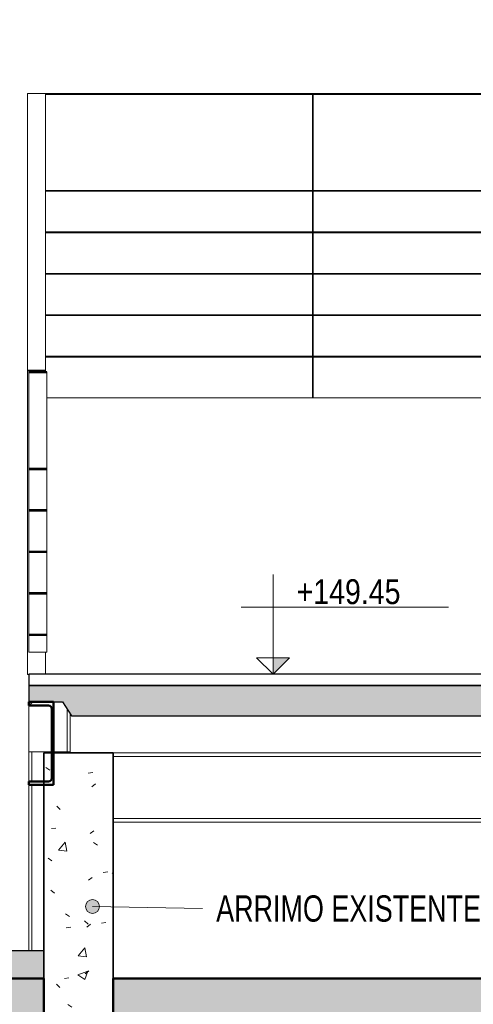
# Model space of a CAD drawing. Header units: millimetres. Extents: x -889843 to -836150, y 145549 to 161232.
# Tile 4 of 24: x -864048 to -862408, y 148257 to 151817. Entities that reach past the tile are written whole.
import ezdxf

# ---------------------------------------------------------------- set-up
doc = ezdxf.new("R2010")
doc.units = ezdxf.units.MM
doc.header["$XCLIPFRAME"] = 2
doc.linetypes.add('Tracejada', pattern=[6.35, 3.175, -3.175])
for name, color, linetype, lineweight in [('A-DETL', 90, 'Continuous', 5), ('A-DETL-GENF', 92, 'Continuous', 5), ('A-FLOR', 192, 'Continuous', 5), ('A-FLOR-PATT', 8, 'Continuous', 25), ('A-GENM', 13, 'Continuous', 15), ('A-WALL-PATT', 111, 'Continuous', 35), ('Balaústres', 7, 'Continuous', 5), ('Corrimão', 7, 'Continuous', 5), ('G-ANNO-DIMS', 111, 'Continuous', 5), ('G-ANNO-REFR', 1, 'Tracejada', 5), ('G-ANNO-TEXT', 231, 'Continuous', 5), ('Guarda-corpos', 7, 'Continuous', 5), ('I-WALL', 2, 'Continuous', 15), ('S-BEAM', 12, 'Continuous', 15), ('S-COLS', 52, 'Continuous', 15)]:
    doc.layers.add(name, color=color, linetype=linetype, lineweight=lineweight)
doc.styles.add('Swis721 Cn BT', font='swissc.ttf', dxfattribs={"height": 90})
doc.styles.add('Swis721 LtCn BT_3', font='swisscl.ttf', dxfattribs={"height": 95})
picture_1 = doc.add_image_def('image1.png', size_in_pixel=(1000, 904))
picture_2 = doc.add_image_def('image2.png', size_in_pixel=(1500, 1617))
picture_3 = doc.add_image_def('image3.png', size_in_pixel=(1556, 1639))

# ---------------------------------------------------------------- blocks, each defined once
blk = doc.blocks.new('Guarda-corpo - 25mm-4287818-TRECHO 1 - CORTE RAMPA')
at = {"layer": 'Balaústres', "color": 9}
blk.add_line((-860025.6, 151324.7), (-860025.6, 151324.5), dxfattribs=at)
blk = doc.blocks.new('Guarda-corpo - 25mm-V15-TRECHO 1 - CORTE RAMPA')
at = {"layer": 'Balaústres', "color": 9}
for p, q in [((-862989.6, 150450), (-862989.6, 151547)), ((-862986.6, 151547), (-862989.6, 151547)), ((-862986.6, 150450), (-862986.6, 151547))]:
    blk.add_line(p, q, dxfattribs=at)
blk = doc.blocks.new('Guarda-corpo - 25mm-V16-TRECHO 1 - CORTE RAMPA')
at = {"layer": 'Balaústres', "color": 9}
for p, q in [((-860090.6, 151450.1), (-860090.6, 152547.1)), ((-860025.6, 152547.1), (-860090.6, 152547.1)), ((-860025.6, 151450.1), (-860025.6, 152547.1)), ((-860090.6, 151450.1), (-860025.6, 151450.1))]:
    blk.add_line(p, q, dxfattribs=at)
blk = doc.blocks.new('Guarda-corpo - Guarda-corpo-2976238-TRECHO 1 - CORTE RAMPA')
at = {"layer": 'Corrimão', "color": 9}
for p, q in [((-860090.6, 152550), (-860090.6, 152547.1)), ((-860025.6, 152550), (-860090.6, 152550)), ((-860025.6, 152547.1), (-860025.6, 152550)), ((-863955.6, 151550), (-864020.6, 151550)), ((-863955.6, 151550), (-862085.6, 151550)), ((-862085.6, 151547), (-863955.6, 151547)), ((-861955.6, 151550), (-861203.9, 151550)), ((-861205.1, 151547), (-861955.6, 151547)), ((-861014.9, 151547), (-861098.5, 151547)), ((-861097.9, 151550), (-861015.1, 151550)), ((-860928.4, 151550), (-860090.6, 151550)), ((-860090.6, 151547), (-860928.2, 151547)), ((-863955.6, 151200), (-862085.6, 151200)), ((-862085.6, 151197), (-863955.6, 151197)), ((-863955.6, 151050), (-862085.6, 151050)), ((-862085.6, 151047), (-863955.6, 151047)), ((-863955.6, 150900), (-862085.6, 150900)), ((-862085.6, 150897), (-863955.6, 150897)), ((-863955.6, 150750), (-862085.6, 150750)), ((-862085.6, 150747), (-863955.6, 150747)), ((-863955.6, 150600), (-862085.6, 150600)), ((-862085.6, 150597), (-863955.6, 150597))]:
    blk.add_line(p, q, dxfattribs=at)
for name, p in [('Guarda-corpo - 25mm-V16-TRECHO 1 - CORTE RAMPA', (0, 0)), ('Guarda-corpo - 25mm-V15-TRECHO 1 - CORTE RAMPA', (0, 0)), ('Guarda-corpo - 25mm-4287818-TRECHO 1 - CORTE RAMPA', (0, 0)), ('Guarda-corpo - 25mm-4287818-TRECHO 1 - CORTE RAMPA', (0, -79.5)), ('Guarda-corpo - 25mm-4287818-TRECHO 1 - CORTE RAMPA', (0, -159)), ('Guarda-corpo - 25mm-4287818-TRECHO 1 - CORTE RAMPA', (0, -238.5)), ('Guarda-corpo - 25mm-4287818-TRECHO 1 - CORTE RAMPA', (0, -318)), ('Guarda-corpo - 25mm-4287818-TRECHO 1 - CORTE RAMPA', (0, -397.5)), ('Guarda-corpo - 25mm-4287818-TRECHO 1 - CORTE RAMPA', (0, -477)), ('Guarda-corpo - 25mm-4287818-TRECHO 1 - CORTE RAMPA', (0, -556.5)), ('Guarda-corpo - 25mm-4287818-TRECHO 1 - CORTE RAMPA', (0, -636.1)), ('Guarda-corpo - 25mm-4287818-TRECHO 1 - CORTE RAMPA', (0, -715.6)), ('Guarda-corpo - 25mm-4287818-TRECHO 1 - CORTE RAMPA', (0, -795.1))]:
    blk.add_blockref(name, p)
blk = doc.blocks.new('Guarda-corpo - 25mm-4415983-TRECHO 1 - CORTE RAMPA')
at = {"layer": 'Balaústres'}
for p, q in [((-864015.6, 150194.2), (-864015.6, 150541.2)), ((-863950.6, 150194.2), (-863950.6, 150541.2)), ((-864015.6, 150044.2), (-864015.6, 150191.2)), ((-863950.6, 150044.2), (-863950.6, 150191.2)), ((-864015.6, 149894.2), (-864015.6, 150041.2)), ((-863950.6, 149894.2), (-863950.6, 150041.2)), ((-864015.6, 149744.2), (-864015.6, 149891.2)), ((-863950.6, 149744.2), (-863950.6, 149891.2)), ((-864015.6, 149594.2), (-864015.6, 149741.2)), ((-863950.6, 149594.2), (-863950.6, 149741.2)), ((-864015.6, 149530.1), (-864015.6, 149591.2)), ((-863950.6, 149530.1), (-863950.6, 149591.2)), ((-864015.6, 149530.1), (-863950.6, 149530.1))]:
    blk.add_line(p, q, dxfattribs=at)
blk = doc.blocks.new('Guarda-corpo - Guarda-corpo-2976258-TRECHO 1 - CORTE RAMPA')
at = {"layer": 'Corrimão', "color": 250, "lineweight": 25}
for p, q in [((-864015.6, 150544.2), (-864015.6, 150541.2)), ((-863950.6, 150544.2), (-864015.6, 150544.2)), ((-864015.6, 150541.2), (-863950.6, 150541.2)), ((-863950.6, 150541.2), (-863950.6, 150544.2)), ((-863950.6, 150194.2), (-864015.6, 150194.2)), ((-864015.6, 150194.2), (-864015.6, 150191.2)), ((-864015.6, 150191.2), (-863950.6, 150191.2)), ((-863950.6, 150191.2), (-863950.6, 150194.2)), ((-863950.6, 150044.2), (-864015.6, 150044.2)), ((-864015.6, 150044.2), (-864015.6, 150041.2)), ((-864015.6, 150041.2), (-863950.6, 150041.2)), ((-863950.6, 150041.2), (-863950.6, 150044.2)), ((-863950.6, 149894.2), (-864015.6, 149894.2)), ((-864015.6, 149894.2), (-864015.6, 149891.2)), ((-864015.6, 149891.2), (-863950.6, 149891.2)), ((-863950.6, 149891.2), (-863950.6, 149894.2)), ((-863950.6, 149744.2), (-864015.6, 149744.2)), ((-864015.6, 149744.2), (-864015.6, 149741.2)), ((-864015.6, 149741.2), (-863950.6, 149741.2)), ((-863950.6, 149741.2), (-863950.6, 149744.2)), ((-863950.6, 149594.2), (-864015.6, 149594.2)), ((-864015.6, 149594.2), (-864015.6, 149591.2)), ((-864015.6, 149591.2), (-863950.6, 149591.2)), ((-863950.6, 149591.2), (-863950.6, 149594.2))]:
    blk.add_line(p, q, dxfattribs=at)
blk.add_blockref('Guarda-corpo - 25mm-4415983-TRECHO 1 - CORTE RAMPA', (0, 0))
blk = doc.blocks.new('Guarda-corpo - 25mm-4287828-TRECHO 1 - CORTE RAMPA')
at = {"layer": 'Balaústres'}
for p, q in [((-864020.6, 150547.1), (-864020.6, 150546.9)), ((-864020.6, 150546.9), (-863955.6, 150546.9)), ((-864020.6, 149449.9), (-864020.6, 150546.9)), ((-863955.6, 150546.9), (-863955.6, 150547.1)), ((-863955.6, 150546.9), (-863955.6, 150544.2)), ((-863955.6, 149530.1), (-863955.6, 149450)), ((-864015.6, 149449.9), (-864020.6, 149449.9))]:
    blk.add_line(p, q, dxfattribs=at)
blk = doc.blocks.new('Guarda-corpo - Guarda-corpo-2976268-TRECHO 1 - CORTE RAMPA')
at = {"layer": 'Corrimão'}
for p, q in [((-864020.6, 151550), (-863955.6, 151550)), ((-864020.6, 151550), (-864020.6, 150550)), ((-863955.6, 150550), (-863955.6, 151550)), ((-864020.6, 150550), (-864020.6, 150547)), ((-863955.6, 150550), (-864020.6, 150550)), ((-863955.6, 150547), (-863955.6, 150550))]:
    blk.add_line(p, q, dxfattribs=at)
blk.add_blockref('Guarda-corpo - 25mm-4287828-TRECHO 1 - CORTE RAMPA', (0, 0))
blk = doc.blocks.new('_EST_ PLACA PISO ESTRUTURAL MEIO - _EST_ PLACA PISO ESTRUTURAL MEIO-V23-TRECHO 1 - CORTE RAMPA')
at = {"layer": 'A-GENM', "lineweight": 5}
h = blk.add_hatch(dxfattribs=at)
h.set_pattern_fill('FP4_27', color=256, style=0, pattern_type=2)
h.set_pattern_definition([(50, (-853106.026, 150500), (45.54636, -3.98493), [4.763, -52.388]), (355, (-853106.026, 150500), (-8.81056, 47.76465), [3.81, -41.91]), (100.451, (-853102.23, 150499.67), (36.73616, 43.77902), [4.048, -44.523]), (46.184, (-853106.026, 150512.7), (67.76954, -10.5103), [7.144, -78.581]), (96.636, (-853100.38, 150511.824), (59.35035, 61.85702), [6.071, -66.784]), (351.184, (-853106.026, 150512.7), (59.35144, 61.8565), [5.715, -62.865]), (21, (-853099.676, 150509.525), (37.90381, -25.56661), [4.762, -52.387]), (326, (-853099.676, 150509.525), (15.45087, 46.04735), [3.81, -41.91]), (71.451, (-853096.517, 150507.394), (53.35466, 20.47995), [4.048, -44.523]), (37.5, (-853106.026, 150500), (0.772385, 21.138372), [1.676, -39.726, 1.676, -40.869, -42.069]), (37.5, (-853106.026, 150500), (0.772385, 21.138372), [-83.947, 1.676, -40.392]), (7.5, (-853106.026, 150500), (16.704925, 25.04469), [1.676, -22.581, 1.676, -38.773, -16.034]), (7.5, (-853106.026, 150500), (16.704925, 25.04469), [-64.707, 1.676, -14.357]), (327.5, (-853120.186, 150500), (33.89791, -1.432708), [1.676, -14.199, 1.676, -47.854, -65.722]), (327.5, (-853120.186, 150500), (33.89791, -1.432708), [-65.405, 1.676, -64.046]), (317.5, (-853126.536, 150500), (37.03242, 6.35617), [1.676, -18.961, 1.676, -31.217, -46.673]), (317.5, (-853126.536, 150500), (37.03242, 6.35617), [-53.531, 1.676, -44.996])])
h.paths.add_polyline_path([(-863633.2, 149300), (-862175.6, 149300), (-862142.3, 149350), (-862020.6, 149350), (-862020.6, 149410), (-864015.6, 149410), (-864015.6, 149350), (-863894, 149350), (-863860.6, 149300), (-863792.6, 149300)], flags=0)
at = {"layer": 'A-GENM', "lineweight": 25}
for p, q in [((-862020.6, 149450), (-864015.6, 149450)), ((-864015.6, 149450), (-864015.6, 149410)), ((-862020.6, 149410), (-862020.6, 149450)), ((-864015.6, 149410), (-862020.6, 149410)), ((-862020.6, 149410), (-864015.6, 149410)), ((-864015.6, 149410), (-864015.6, 149350)), ((-862020.6, 149350), (-862020.6, 149410)), ((-864015.6, 149350), (-863894, 149350)), ((-863894, 149350), (-863860.6, 149300)), ((-862175.6, 149300), (-862142.3, 149350)), ((-862142.3, 149350), (-862020.6, 149350)), ((-863860.6, 149300), (-862175.6, 149300))]:
    blk.add_line(p, q, dxfattribs=at)
blk = doc.blocks.new('M_W-Wide Flange - VIGA I 25X15-3752183-TRECHO 1 - CORTE RAMPA')
at = {"layer": 'S-BEAM'}
for p, q in [((-863710.6, 149165.5), (-862183.3, 149165.5)), ((-863710.6, 149152.3), (-862183.3, 149152.3)), ((-862183.3, 149165.5), (-862183.3, 149152.3)), ((-862183.3, 149135.3), (-862183.3, 148945.7)), ((-863710.6, 148928.7), (-862183.3, 148928.7)), ((-863710.6, 148915.5), (-862183.3, 148915.5)), ((-862183.3, 148928.7), (-862183.3, 148915.5))]:
    blk.add_line(p, q, dxfattribs=at)
for centre, start_param, end_param in [((-862183.3, 149135.3), 4.712389, 6.283185), ((-862183.3, 148945.7), 3.141593, 4.712389)]:
    blk.add_ellipse(centre, major_axis=(0, 17), ratio=0.000001, start_param=start_param, end_param=end_param, dxfattribs=at)
blk = doc.blocks.new('Elevações de ponto - CORTE-427733-TRECHO 1 - CORTE RAMPA')
at = {"layer": 'G-ANNO-DIMS'}
blk.add_hatch(color=256, dxfattribs=at).paths.add_polyline_path([(-864858.5, 148390.1), (-864918.3, 148450), (-864918.3, 148390.1)], flags=0)
for p, q in [((-864918.3, 148450), (-864978.2, 148390.1)), ((-864978.2, 148390.1), (-864918.3, 148450)), ((-864918.3, 148089), (-864918.3, 148450)), ((-864918.3, 148450), (-864918.3, 148390.1)), ((-864918.3, 148390.1), (-864918.3, 148450)), ((-864918.3, 148450), (-864858.5, 148390.1)), ((-864978.2, 148390.1), (-864918.3, 148390.1)), ((-864918.3, 148390.1), (-864978.2, 148390.1)), ((-864858.5, 148390.1), (-864918.3, 148390.1)), ((-865034.5, 148207.5), (-864284.5, 148207.5))]:
    blk.add_line(p, q, dxfattribs=at)

msp = doc.modelspace()

# ---------------------------------------------------------------- hatches: boundary and pattern name
at = {"layer": 'A-DETL-GENF'}
h = msp.add_hatch(dxfattribs=at)
h.set_pattern_fill('FP4_31', color=252, style=0, pattern_type=2)
h.set_pattern_definition([(315, (-853106.03, 150500), (224.5064, 0), [158.75, -158.75]), (315, (-853063.93, 150542.1), (224.5064, 0), [158.75, -158.75]), (315, (-853021.82, 150584.2), (224.5064, 0), [158.75, -158.75]), (45, (-852993.76, 150584.2), (0, 224.5064), [158.75, -158.75]), (45, (-852951.66, 150542.1), (0, 224.5064), [158.75, -158.75]), (45, (-852909.56, 150500), (0, 224.5064), [158.75, -158.75])])
h.paths.add_polyline_path([(-866061.21, 145552.178), (-863831.723, 145552.178), (-863831.723, 146450), (-862232.946, 146450), (-852759.258, 150517.654), (-838739.951, 150517.654), (-838739.951, 151480), (-838972.314, 151480), (-838972.314, 152000), (-840115.222, 152000), (-840115.222, 151730), (-841314.498, 151784.162), (-842514.256, 151826.293), (-843714.377, 151856.39), (-844914.739, 151874.449), (-846115.222, 151880.469), (-847315.705, 151874.449), (-848516.067, 151856.39), (-849716.188, 151826.293), (-850915.946, 151784.162), (-852115.222, 151730), (-852115.642, 152000), (-853830.637, 152000), (-853830.523, 151824.776), (-853562.255, 151298.27), (-853562.255, 151085), (-854362.255, 151085), (-854362.255, 151272.294), (-854079.721, 151826.799), (-854079.721, 151854.244), (-854981.912, 151854.19), (-855960.627, 151266.119), (-855960.627, 151180), (-856103.952, 151180), (-856426.106, 150986.431), (-857071.706, 150709.234), (-858193.443, 150162.126), (-859919.759, 149364.092), (-860362.176, 149087.639), (-861880.704, 148347.003), (-862020.625, 148347.003), (-862020.625, 148303.216), (-861826.802, 147922.817), (-861826.802, 147778.715), (-862367.342, 147778.715), (-862367.342, 147905.266), (-862170.625, 148291.345), (-862170.625, 148350), (-863710.614, 148350), (-863710.614, 147990), (-863960.614, 147990), (-863960.614, 148350), (-866061.21, 148350), (-866061.21, 146752.523)], flags=0)
at = {"layer": 'A-FLOR-PATT', "lineweight": 5}
h = msp.add_hatch(dxfattribs=at)
h.set_pattern_fill('FP4_21', color=256, style=0, pattern_type=2)
h.set_pattern_definition([(50, (-853106.026, 150500), (72.87376, -6.37607), [7.62, -83.82]), (355, (-853106.026, 150500), (-14.097, 76.42244), [6.096, -67.056]), (100.451, (-853099.95, 150499.47), (58.77696, 70.04687), [6.476, -71.236]), (46.184, (-853106.03, 150520.32), (108.4314, -16.81745), [11.43, -125.73]), (96.636, (-853096.99, 150518.92), (94.961, 98.9709), [9.714, -106.854]), (351.184, (-853106.03, 150520.32), (94.9623, 98.9702), [9.144, -100.584]), (21, (-853095.866, 150515.24), (60.64565, -40.90654), [7.62, -83.82]), (326, (-853095.866, 150515.24), (24.72083, 73.67493), [6.096, -67.056]), (71.451, (-853090.81, 150511.83), (85.3669, 32.76874), [6.476, -71.236]), (37.5, (-853106.026, 150500), (1.235525, 33.82243), [3.353, -62.89, 3.353, -64.719, -67.31]), (37.5, (-853106.026, 150500), (1.235525, 33.82243), [-134.315, 3.353, -63.957]), (7.5, (-853106.026, 150500), (26.72815, 40.07255), [3.353, -35.458, 3.353, -61.366, -25.654]), (7.5, (-853106.026, 150500), (26.72815, 40.07255), [-103.53, 3.353, -22.301]), (327.5, (-853128.683, 150500), (54.23632, -2.29212), [3.353, -22.047, 3.353, -75.895, -105.156]), (327.5, (-853128.683, 150500), (54.23632, -2.29212), [-104.648, 3.353, -101.803]), (317.5, (-853138.843, 150500), (59.25158, 10.17014), [3.353, -29.667, 3.353, -49.276, -74.676]), (317.5, (-853138.843, 150500), (59.25158, 10.17014), [-85.649, 3.353, -71.323])])
h.paths.add_polyline_path([(-866311.21, 148350), (-863960.614, 148350), (-863960.614, 148450), (-866311.21, 148450), (-866311.21, 148392.845)], flags=0)
at = {"layer": 'A-WALL-PATT', "lineweight": 5}
h = msp.add_hatch(dxfattribs=at)
h.set_pattern_fill('FP4_29', color=256, style=0, pattern_type=2)
h.set_pattern_definition([(50, (-853106.03, 150500), (364.368, -31.878), [38.1, -419.1]), (355, (-853106.03, 150500), (-70.486, 382.113), [30.48, -335.28]), (100.451, (-853075.66, 150497.34), (293.885, 350.233), [32.38, -356.18]), (46.184, (-853106.03, 150601.6), (542.158, -84.086), [57.15, -628.65]), (96.636, (-853060.85, 150594.6), (474.805, 494.855), [48.57, -534.27]), (351.184, (-853106, 150601.6), (474.81, 494.85), [45.72, -502.92]), (21, (-853055.23, 150576.2), (303.2285, -204.5305), [38.1, -419.1]), (326, (-853055.23, 150576.2), (123.604, 368.376), [30.48, -335.28]), (71.451, (-853029.96, 150559.16), (426.834, 163.843), [32.38, -356.18]), (37.5, (-853106.03, 150500), (6.1766, 169.1102), [16.764, -314.452, 16.764, -323.596, -336.55]), (37.5, (-853106.03, 150500), (6.1766, 169.1102), [-671.576, 16.764, -319.786]), (7.5, (-853106.03, 150500), (133.639, 200.3615), [16.764, -177.292, 16.764, -306.832, -128.27]), (7.5, (-853106.03, 150500), (133.639, 200.3615), [-517.652, 16.764, -111.506]), (327.5, (-853219.31, 150500), (271.1818, -11.4584), [16.764, -110.236, 16.764, -379.476, -525.78]), (327.5, (-853219.31, 150500), (271.1818, -11.4584), [-523.24, 16.764, -509.016]), (317.5, (-853270.1, 150500), (296.2585, 50.853), [16.764, -148.336, 16.764, -246.38, -373.38]), (317.5, (-853270.1, 150500), (296.2585, 50.853), [-428.244, 16.764, -356.616])])
h.paths.add_polyline_path([(-863865.615, 147990), (-863710.614, 147990), (-863710.614, 149165.539), (-863960.614, 149165.539), (-863960.614, 147990)], flags=0)
at = {"layer": 'G-ANNO-TEXT'}
h = msp.add_hatch(color=7, dxfattribs=at)
edge = h.paths.add_edge_path(flags=0)
edge.add_arc((-863785.144, 148610.579), 25, 0, 360)
at = {"layer": 'S-BEAM', "lineweight": 5}
h = msp.add_hatch(dxfattribs=at)
h.set_pattern_fill('FP4_28', color=256, style=0, pattern_type=2)
h.set_pattern_definition([(45, (-853106.03, 150500), (-125.7236, 125.7236), []), (45, (-853106.03, 150690.5), (-125.7236, 125.7236), [])])
h.paths.add_polyline_path([(-864015.615, 149050), (-863960.614, 149050), (-863960.614, 149062.5), (-864015.625, 149062.5), (-864015.625, 149050)], flags=0)
h.paths.add_polyline_path([(-863925.626, 149165.539), (-863925.626, 149350), (-864015.625, 149349.876), (-864015.615, 149337.5), (-863943.921, 149337.415), (-863935.631, 149333.963), (-863932.126, 149325.5), (-863932.126, 149165.539), (-863928.352, 149165.539)], flags=0)

# ---------------------------------------------------------------- linework, layer by layer
at = {"layer": 'A-DETL', "lineweight": 50}
for p, q in [((-863960.614, 148350), (-866061.21, 148350)), ((-863960.614, 147990), (-863960.614, 148350)), ((-862170.625, 148350), (-863710.614, 148350)), ((-863710.614, 148350), (-863710.614, 147990))]:
    msp.add_line(p, q, dxfattribs=at)
at = {"layer": 'A-FLOR'}
msp.add_line((-863950.626, 150450), (-862085.625, 150450), dxfattribs=at)
at = {"layer": 'A-FLOR', "lineweight": 25}
msp.add_line((-863960.614, 148450), (-865733.171, 148450), dxfattribs=at)
at = {"layer": 'G-ANNO-TEXT', "color": 7}
msp.add_line((-863785.144, 148610.579), (-863387.611, 148603.157), dxfattribs=at)
msp.add_circle((-863785.144, 148610.579), 25, dxfattribs=at)
at = {"layer": 'I-WALL', "lineweight": 35}
for p, q in [((-863710.614, 149165.539), (-863960.614, 149165.539)), ((-863960.614, 149165.539), (-863960.614, 148350)), ((-863710.614, 148350), (-863710.614, 149165.539))]:
    msp.add_line(p, q, dxfattribs=at)
at = {"layer": 'S-BEAM', "lineweight": 50}
for p, q in [((-863925.626, 149350), (-864015.626, 149350)), ((-864015.626, 149350), (-864015.626, 149337.5)), ((-864015.626, 149337.5), (-863944.126, 149337.5)), ((-863925.626, 149050), (-863925.626, 149350)), ((-863932.126, 149325.5), (-863932.126, 149074.5)), ((-863944.126, 149062.5), (-864015.626, 149062.5)), ((-864015.626, 149062.5), (-864015.626, 149050)), ((-864015.626, 149050), (-863925.626, 149050))]:
    msp.add_line(p, q, dxfattribs=at)
at = {"layer": 'S-BEAM'}
for p, q in [((-864015.625, 149337.415), (-863944.125, 149337.415)), ((-864015.622, 149337.415), (-864015.624, 149170))]:
    msp.add_line(p, q, dxfattribs=at)
at = {"layer": 'S-BEAM', "lineweight": 50}
for centre, start, end in [((-863944.126, 149325.5), 0, 90), ((-863944.126, 149074.5), 270, 360)]:
    msp.add_arc(centre, 12, start, end, dxfattribs=at)
at = {"layer": 'S-BEAM'}
msp.add_ellipse((-863944.125, 149325.453), major_axis=(-12, 0), ratio=0.99685439, start_param=3.92699938, end_param=3.93028249, dxfattribs=at)
at = {"layer": 'S-COLS'}
for p, q in [((-863876.615, 149323.984), (-863876.615, 149170)), ((-863865.615, 149307.484), (-863865.615, 149170)), ((-863865.615, 149307.484), (-863865.615, 149170)), ((-864015.615, 149170), (-864015.615, 149062.5)), ((-864004.615, 149170), (-864015.615, 149170)), ((-864015.615, 149170), (-864015.615, 149062.5)), ((-863932.126, 149170), (-864015.615, 149170)), ((-864004.615, 149170), (-864004.615, 149062.5)), ((-863865.615, 149170), (-863925.626, 149170)), ((-863876.615, 149170), (-863876.615, 149165.539)), ((-863865.615, 149170), (-863876.615, 149170)), ((-863865.615, 149170), (-863865.615, 149165.539)), ((-863865.615, 149170), (-863865.615, 149165.539)), ((-864015.615, 149050), (-864015.615, 148450)), ((-864015.615, 149050), (-864015.615, 148450)), ((-864004.615, 149050), (-864004.615, 148450))]:
    msp.add_line(p, q, dxfattribs=at)

# ---------------------------------------------------------------- block references
at = {"layer": 'A-GENM'}
msp.add_blockref('_EST_ PLACA PISO ESTRUTURAL MEIO - _EST_ PLACA PISO ESTRUTURAL MEIO-V23-TRECHO 1 - CORTE RAMPA', (0, 0), dxfattribs=at)
at = {"layer": 'G-ANNO-DIMS', "extrusion": (0, 0, -1), "rotation": 180}
msp.add_blockref('Elevações de ponto - CORTE-427733-TRECHO 1 - CORTE RAMPA', (-1786.603, 297900), dxfattribs=at)
at = {"layer": 'Guarda-corpos', "color": 9}
msp.add_blockref('Guarda-corpo - Guarda-corpo-2976238-TRECHO 1 - CORTE RAMPA', (0, 0), dxfattribs=at)
at = {"layer": 'Guarda-corpos'}
for name in ['Guarda-corpo - Guarda-corpo-2976268-TRECHO 1 - CORTE RAMPA', 'Guarda-corpo - Guarda-corpo-2976258-TRECHO 1 - CORTE RAMPA']:
    msp.add_blockref(name, (0, 0), dxfattribs=at)
at = {"layer": 'S-BEAM'}
msp.add_blockref('M_W-Wide Flange - VIGA I 25X15-3752183-TRECHO 1 - CORTE RAMPA', (0, 0), dxfattribs=at)

# ---------------------------------------------------------------- texts
at = {"layer": 'G-ANNO-DIMS', "insert": (-863046.575, 149793.84), "char_height": 90, "width": 515.6309, "attachment_point": 1, "line_spacing_factor": 0.961347, "style": 'Swis721 Cn BT'}
msp.add_mtext('+149.45', dxfattribs=at)
at = {"layer": 'G-ANNO-TEXT', "color": 7, "insert": (-863337.611, 148650.657), "char_height": 95, "width": 1138.39625, "attachment_point": 1, "style": 'Swis721 LtCn BT_3'}
msp.add_mtext('ARRIMO EXISTENTE', dxfattribs=at)

# ---------------------------------------------------------------- pictures from other files: only their frames are drawn
at = {"layer": 'G-ANNO-REFR'}
image = msp.add_image(picture_2, insert=(-861347.419, 148914.673), size_in_units=(3710.145, 4000), dxfattribs=at)
image.set_boundary_path([(-11521.0028, 2975.9483), (-11521.0028, -3362.7608), (9346.5689, -3362.7608), (9346.5689, 2975.9483), (-11521.0028, 2975.9483)])
image.dxf.flags = 15
image = msp.add_image(picture_3, insert=(-853714.834, 151175.537), size_in_units=(6644.068, 7000), dxfattribs=at)
image.set_boundary_path([(-8461.1855, 2955.4723), (-8461.1855, -715.9277), (3626.60897, -715.9277), (3626.60897, 2955.4723), (-8461.1855, 2955.4723)])
image.dxf.flags = 15
image = msp.add_image(picture_1, insert=(-860957.181, 150619.198), size_in_units=(8716.252, 7883.73), dxfattribs=at)
image.set_boundary_path([(-3314.11142, 1484.92112), (-3314.11142, -313.06966), (2607.52495, -313.06966), (2607.52495, 1484.92112), (-3314.11142, 1484.92112)])
image.dxf.flags = 15

doc.saveas('drawing.dxf')
